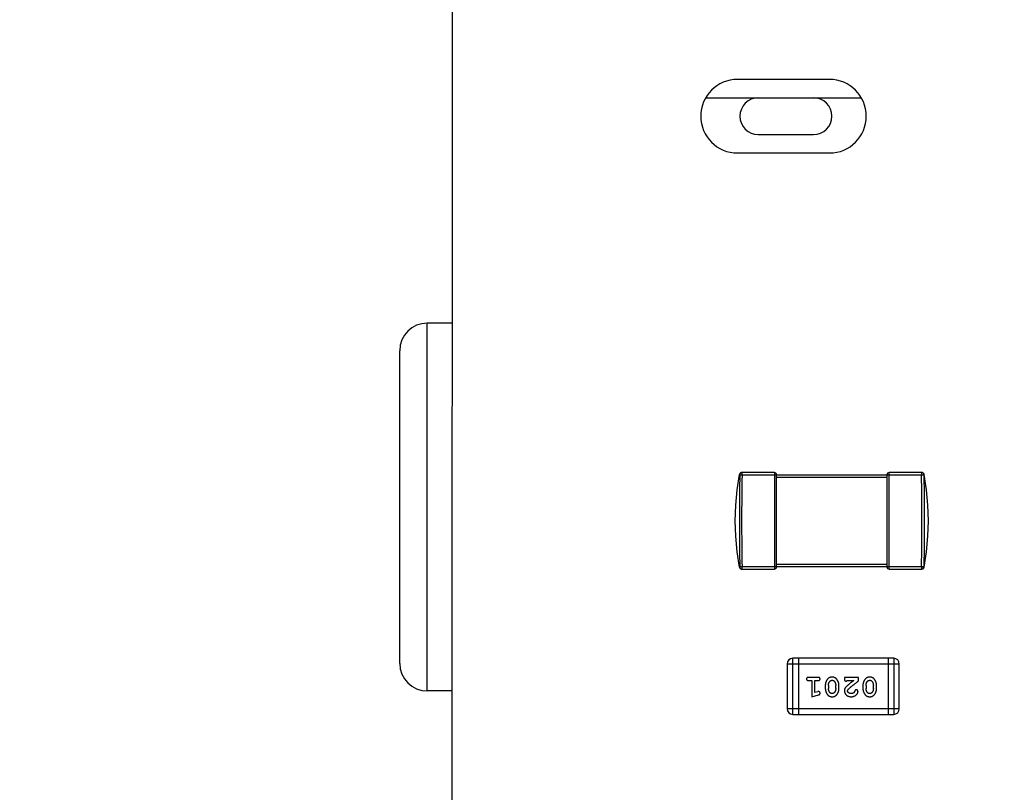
# Model space of a CAD drawing. Header units: millimetres. Extents: x 72 to 239, y 133 to 319.
# Tile 9 of 240: x 91.28 to 96.63, y 173.14 to 177.34. Entities that reach past the tile are written whole.
import ezdxf

# ---------------------------------------------------------------- set-up
doc = ezdxf.new("R2010")
doc.units = ezdxf.units.MM
doc.header["$LTSCALE"] = 5
doc.header["$PDMODE"] = 3
doc.header["$PDSIZE"] = 0.3125
doc.layers.get('0').update_dxf_attribs({"linetype": 'CONTINUOUS'})
doc.layers.get('Defpoints').update_dxf_attribs({"linetype": 'CONTINUOUS'})
doc.layers.add('7标注层', color=6, linetype='CONTINUOUS')
doc.styles.add('PC_TEXTSTYLE', font='ISOCP.SHX', dxfattribs={"width": 0.707, "bigfont": 'GBCBIG.SHX'})
doc.dimstyles.new('GB_BALLOON', dxfattribs={"dimtxt": 3, "dimasz": 2, "dimexe": 1, "dimexo": 0, "dimgap": 1.5, "dimtad": 1, "dimdec": 1, "dimdsep": 46, "dimtxsty": 'PC_TEXTSTYLE', "dimcen": 0, "dimclrd": 256, "dimclrt": 256, "dimadec": 0, "dimazin": 2, "dimtp": 0.1, "dimtm": 0.1, "dimtfac": 0.71, "dimtdec": 3, "dimtmove": 0, "dimatfit": 3, "dimfxl": 1, "dimtfill": 1, "dimarcsym": 0})

# ---------------------------------------------------------------- blocks, each defined once
blk = doc.blocks.new('*D22')
at = {"layer": '7标注层', "color": 0, "lineweight": -2}
for p, q in [((96.629, 189.4783), (86.4338, 189.4783)), ((92.4616, 160.8184), (86.4338, 160.8184))]:
    blk.add_line(p, q, dxfattribs=at)
at = {"layer": '7标注层', "lineweight": -2}
blk.add_line((87.4338, 162.8184), (87.4338, 187.4783), dxfattribs=at)
at = {"layer": '7标注层'}
for points in [[(87.7672, 187.4783), (87.1005, 187.4783), (87.4338, 189.4783)], [(87.1005, 162.8184), (87.7672, 162.8184), (87.4338, 160.8184)]]:
    blk.add_solid(points, dxfattribs=at)
at = {"layer": 'Defpoints', "color": 0}
for p in [(87.4338, 189.4783), (96.629, 189.4783), (92.4616, 160.8184)]:
    blk.add_point(p, dxfattribs=at)
at = {"layer": '7标注层', "insert": (84.5838, 175.1484), "char_height": 3, "attachment_point": 5, "rotation": 90, "style": 'PC_TEXTSTYLE', "bg_fill": 3, "box_fill_scale": 1.1, "bg_fill_color": 257, "bg_fill_transparency": 0}
blk.add_mtext('28.7', dxfattribs=at)

msp = doc.modelspace()

# ---------------------------------------------------------------- linework, layer by layer
for p, q in [((93.6284, 186.4788), (93.6191, 135.9695)), ((95.6784, 177.019), (95.1784, 177.019)), ((95.0098, 176.919), (95.8468, 176.919)), ((95.2915, 176.719), (95.5915, 176.719)), ((95.1784, 176.619), (95.6784, 176.619)), ((93.4915, 173.694), (93.4915, 175.694)), ((93.6264, 175.694), (93.4915, 175.694)), ((93.3415, 173.844), (93.3415, 175.544)), ((95.1892, 174.8713), (95.1908, 174.8693)), ((95.1908, 174.8693), (95.2033, 174.869)), ((95.2022, 174.8815), (95.2013, 174.8815)), ((95.2022, 174.8815), (95.2013, 174.8815)), ((95.2016, 174.8815), (95.2014, 174.8815)), ((95.2033, 174.8815), (95.2016, 174.8815)), ((95.2033, 174.8815), (95.2022, 174.8815)), ((95.2033, 174.869), (95.2033, 174.8815)), ((95.3786, 174.8815), (95.2033, 174.8815)), ((95.2033, 174.869), (96.1789, 174.869)), ((95.3786, 174.8815), (95.3786, 174.3565)), ((95.3911, 174.369), (95.3911, 174.869)), ((95.3911, 174.8565), (95.9911, 174.8565)), ((95.9911, 174.869), (95.9911, 174.369)), ((96.0036, 174.3565), (96.0036, 174.8815)), ((96.1789, 174.8815), (96.0036, 174.8815)), ((96.1789, 174.8815), (96.1789, 174.869)), ((96.18, 174.8815), (96.1789, 174.8815)), ((96.1809, 174.8815), (96.1789, 174.8815)), ((96.1789, 174.869), (96.1914, 174.8693)), ((96.1809, 174.8815), (96.18, 174.8815)), ((96.1805, 174.8815), (96.1807, 174.8815)), ((96.193, 174.8713), (96.1914, 174.8693)), ((95.2033, 174.369), (95.1908, 174.3687)), ((95.2033, 174.3565), (95.2033, 174.369)), ((96.1789, 174.369), (95.2033, 174.369)), ((95.9911, 174.3815), (95.3911, 174.3815)), ((96.1789, 174.369), (96.1789, 174.3565)), ((96.1914, 174.3687), (96.1789, 174.369)), ((95.2013, 174.3565), (95.2022, 174.3565)), ((95.2013, 174.3565), (95.2022, 174.3565)), ((95.2014, 174.3565), (95.2016, 174.3565)), ((95.2016, 174.3565), (95.2033, 174.3565)), ((95.2022, 174.3565), (95.2033, 174.3565)), ((95.2033, 174.3565), (95.3786, 174.3565)), ((96.0036, 174.3565), (96.1789, 174.3565)), ((96.1805, 174.3565), (96.1789, 174.3565)), ((96.18, 174.3565), (96.1809, 174.3565)), ((96.18, 174.3565), (96.1809, 174.3565)), ((96.1807, 174.3565), (96.1805, 174.3565)), ((95.4485, 173.8408), (95.4485, 173.597)), ((95.4485, 173.8408), (96.0581, 173.8408)), ((95.479, 173.5665), (95.479, 173.8713)), ((96.0277, 173.8713), (95.479, 173.8713)), ((95.5095, 173.8713), (95.5095, 173.5665)), ((95.9972, 173.8713), (95.9972, 173.5665)), ((96.0277, 173.8713), (96.0277, 173.5665)), ((96.0581, 173.597), (96.0581, 173.8408)), ((95.6165, 173.7677), (95.5646, 173.7677)), ((95.5646, 173.7504), (95.5819, 173.7504)), ((95.5819, 173.7504), (95.5819, 173.6623)), ((95.5992, 173.6854), (95.5992, 173.7504)), ((95.5992, 173.7504), (95.6165, 173.7504)), ((95.6558, 173.7246), (95.6558, 173.7069)), ((95.6731, 173.7244), (95.6731, 173.7072)), ((95.7124, 173.7072), (95.7124, 173.7244)), ((95.7297, 173.7069), (95.7297, 173.7246)), ((95.7596, 173.7677), (95.7596, 173.7598)), ((95.8367, 173.7677), (95.7596, 173.7677)), ((95.7738, 173.7504), (95.81, 173.7504)), ((95.8367, 173.7488), (95.8367, 173.7677)), ((95.8603, 173.7246), (95.8603, 173.7069)), ((95.8776, 173.7244), (95.8776, 173.7072)), ((95.9169, 173.7072), (95.9169, 173.7244)), ((95.9342, 173.7069), (95.9342, 173.7246)), ((93.626, 173.694), (93.4915, 173.694)), ((95.5819, 173.6623), (95.6184, 173.6722)), ((95.6142, 173.6896), (95.5992, 173.6854)), ((96.0581, 173.597), (95.4485, 173.597)), ((95.479, 173.5665), (96.0277, 173.5665))]:
    msp.add_line(p, q)
for points in [[(95.1892, 174.3668), (95.1764, 174.4504), (95.1687, 174.5348), (95.1661, 174.6191), (95.1687, 174.7033), (95.1764, 174.7877), (95.1892, 174.8713)], [(95.2013, 174.8815), (95.1983, 174.8812), (95.1955, 174.8801), (95.193, 174.8783), (95.1909, 174.876), (95.1895, 174.8733), (95.1889, 174.8713)], [(96.1933, 174.8713), (96.1924, 174.8739), (96.1904, 174.8771), (96.1877, 174.8795), (96.1844, 174.881), (96.1809, 174.8815)], [(96.193, 174.3668), (96.2058, 174.4504), (96.2135, 174.5348), (96.2161, 174.6191), (96.2135, 174.7033), (96.2058, 174.7877), (96.193, 174.8713)], [(95.1889, 174.3667), (95.1895, 174.3647), (95.1909, 174.362), (95.193, 174.3597), (95.1955, 174.358), (95.1983, 174.3569), (95.2013, 174.3565)], [(96.1809, 174.3565), (96.1844, 174.357), (96.1877, 174.3586), (96.1904, 174.361), (96.1924, 174.3641), (96.1933, 174.3667)]]:
    msp.add_lwpolyline(points)
for centre, radius, start, end in [((95.1784, 176.819), 0.2, 90, 270), ((95.6784, 176.819), 0.2, 270, 90), ((95.2915, 176.819), 0.1, 90, 270), ((95.5915, 176.819), 0.1, 270, 90), ((93.4915, 175.544), 0.15, 90, 180), ((95.2033, 174.869), 0.0125, 90.0421, 178.6766), ((107.2806, 174.619), 12.0799, 178.81415, 181.18585), ((95.3786, 174.869), 0.0125, 0, 90), ((96.0036, 174.869), 0.0125, 90, 180), ((96.1789, 174.869), 0.0125, 81.5378, 89.9825), ((84.1013, 174.619), 12.0801, 358.81417, 1.18583), ((96.1788, 174.8689), 0.0126, 80.9596, 81.5698), ((96.1789, 174.869), 0.0125, 1.3255, 80.9363), ((95.2033, 174.369), 0.0125, 181.3234, 269.9822), ((95.3786, 174.369), 0.0125, 270, 0), ((96.0036, 174.369), 0.0125, 180, 270), ((96.1789, 174.369), 0.0125, 270.0423, 358.678), ((93.4915, 173.844), 0.15, 180, 270), ((95.479, 173.8408), 0.0305, 90, 180), ((96.0277, 173.8408), 0.0305, 0, 90), ((95.479, 173.597), 0.0305, 180, 270), ((96.0277, 173.597), 0.0305, 270, 0)]:
    msp.add_arc(centre, radius, start, end)
for points, knots in [([(95.1908, 174.8693), (95.1899, 174.8276), (95.1889, 174.7442), (95.1885, 174.619), (95.1889, 174.4939), (95.1899, 174.4104), (95.1908, 174.3687)], [0, 0, 0, 0, 0.249983, 0.5, 0.750017, 1, 1, 1, 1]), ([(96.1914, 174.8693), (96.1923, 174.8276), (96.1933, 174.7442), (96.1936, 174.619), (96.1933, 174.4939), (96.1923, 174.4104), (96.1914, 174.3687)], [0, 0, 0, 0, 0.249983, 0.5, 0.750017, 1, 1, 1, 1]), ([(95.5646, 173.7677), (95.5637, 173.7676), (95.562, 173.7676), (95.5597, 173.7671), (95.5577, 173.7664), (95.5561, 173.7653), (95.555, 173.764), (95.5541, 173.7625), (95.5536, 173.7608), (95.5536, 173.7596), (95.5535, 173.759)], [0, 0, 0, 0, 0.169012, 0.317488, 0.445429, 0.560977, 0.67065, 0.776666, 0.88492, 1, 1, 1, 1]), ([(95.5535, 173.759), (95.5536, 173.7584), (95.5536, 173.7572), (95.5541, 173.7555), (95.555, 173.754), (95.5561, 173.7527), (95.5577, 173.7516), (95.5596, 173.7509), (95.562, 173.7504), (95.5637, 173.7504), (95.5646, 173.7504)], [0, 0, 0, 0, 0.11517, 0.223509, 0.328254, 0.438012, 0.553651, 0.682263, 0.830856, 1, 1, 1, 1]), ([(95.6275, 173.759), (95.6274, 173.7596), (95.6274, 173.7608), (95.6269, 173.7625), (95.626, 173.764), (95.6249, 173.7653), (95.6233, 173.7664), (95.6214, 173.7671), (95.619, 173.7676), (95.6174, 173.7676), (95.6165, 173.7677)], [0, 0, 0, 0, 0.115051, 0.223278, 0.329269, 0.437893, 0.554681, 0.682591, 0.83103, 1, 1, 1, 1]), ([(95.6165, 173.7504), (95.6174, 173.7504), (95.619, 173.7504), (95.6214, 173.7509), (95.6233, 173.7516), (95.6249, 173.7527), (95.626, 173.7541), (95.6269, 173.7555), (95.6274, 173.7572), (95.6274, 173.7584), (95.6275, 173.759)], [0, 0, 0, 0, 0.169102, 0.317658, 0.446239, 0.563118, 0.671828, 0.776546, 0.884858, 1, 1, 1, 1]), ([(95.6927, 173.7692), (95.6912, 173.7692), (95.6884, 173.7691), (95.6843, 173.7684), (95.6805, 173.7673), (95.6769, 173.7657), (95.6736, 173.7637), (95.6706, 173.7612), (95.6678, 173.7582), (95.6653, 173.7548), (95.6631, 173.7512), (95.6611, 173.7476), (95.6595, 173.7438), (95.6581, 173.7401), (95.6571, 173.7363), (95.6563, 173.7324), (95.6559, 173.7285), (95.6558, 173.7259), (95.6558, 173.7246)], [0, 0, 0, 0, 0.067217, 0.131051, 0.19272, 0.252824, 0.312745, 0.373449, 0.436041, 0.501494, 0.567761, 0.632087, 0.695096, 0.757109, 0.817993, 0.878657, 0.939311, 1, 1, 1, 1]), ([(95.6731, 173.7244), (95.6731, 173.7254), (95.6732, 173.7275), (95.6735, 173.7306), (95.6741, 173.7335), (95.6749, 173.7363), (95.6759, 173.739), (95.6772, 173.7415), (95.6786, 173.7439), (95.6798, 173.7454), (95.6804, 173.7461)], [0, 0, 0, 0, 0.135449, 0.266263, 0.393429, 0.516942, 0.639128, 0.758779, 0.879341, 1, 1, 1, 1]), ([(95.6804, 173.7461), (95.6808, 173.7466), (95.6815, 173.7475), (95.6829, 173.7487), (95.6843, 173.7497), (95.6858, 173.7505), (95.6874, 173.7512), (95.6891, 173.7516), (95.6908, 173.7519), (95.692, 173.7519), (95.6926, 173.7519)], [0, 0, 0, 0, 0.129853, 0.25607, 0.380154, 0.49978, 0.62208, 0.743277, 0.868791, 1, 1, 1, 1]), ([(95.6926, 173.7519), (95.6933, 173.7519), (95.6945, 173.7519), (95.6963, 173.7517), (95.698, 173.7512), (95.6996, 173.7506), (95.7011, 173.7499), (95.7025, 173.749), (95.7037, 173.7479), (95.7044, 173.7471), (95.7048, 173.7467)], [0, 0, 0, 0, 0.139844, 0.271849, 0.399162, 0.521619, 0.6402, 0.758957, 0.87828, 1, 1, 1, 1]), ([(95.7297, 173.7246), (95.7297, 173.7257), (95.7297, 173.7278), (95.7294, 173.731), (95.7289, 173.7341), (95.7282, 173.7372), (95.7273, 173.7403), (95.7262, 173.7433), (95.7249, 173.7462), (95.7234, 173.7491), (95.7219, 173.7518), (95.7203, 173.7544), (95.7186, 173.7567), (95.717, 173.7588), (95.7153, 173.7607), (95.7136, 173.7623), (95.7118, 173.7638), (95.7095, 173.7654), (95.7063, 173.767), (95.7021, 173.7683), (95.6975, 173.7691), (95.6943, 173.7692), (95.6927, 173.7692)], [0, 0, 0, 0, 0.049886, 0.09882, 0.148132, 0.19689, 0.246038, 0.295176, 0.345305, 0.395692, 0.445312, 0.491875, 0.535813, 0.577009, 0.616081, 0.652689, 0.687585, 0.720206, 0.785062, 0.85223, 0.923759, 1, 1, 1, 1]), ([(95.7048, 173.7467), (95.7054, 173.7459), (95.7066, 173.7443), (95.7082, 173.7417), (95.7095, 173.7391), (95.7106, 173.7364), (95.7114, 173.7335), (95.712, 173.7305), (95.7124, 173.7275), (95.7124, 173.7254), (95.7124, 173.7244)], [0, 0, 0, 0, 0.124927, 0.248361, 0.370889, 0.492583, 0.61616, 0.741472, 0.869044, 1, 1, 1, 1]), ([(95.7596, 173.7598), (95.7596, 173.7587), (95.7597, 173.7568), (95.7601, 173.7541), (95.7608, 173.7518), (95.7619, 173.7501), (95.7632, 173.7488), (95.7647, 173.7479), (95.7664, 173.7473), (95.7676, 173.7472), (95.7683, 173.7472)], [0, 0, 0, 0, 0.1844, 0.34094, 0.473574, 0.586824, 0.690029, 0.789175, 0.890445, 1, 1, 1, 1]), ([(95.7764, 173.7233), (95.7755, 173.7226), (95.7738, 173.7211), (95.7714, 173.7188), (95.7693, 173.7167), (95.7675, 173.7148), (95.7659, 173.7129), (95.7645, 173.7111), (95.7634, 173.7095), (95.7623, 173.7074), (95.7612, 173.7049), (95.7603, 173.7017), (95.7597, 173.6984), (95.7597, 173.6962), (95.7596, 173.695)], [0, 0, 0, 0, 0.103002, 0.197728, 0.285279, 0.365235, 0.437224, 0.502446, 0.560545, 0.611446, 0.707576, 0.80349, 0.900532, 1, 1, 1, 1]), ([(95.7683, 173.7472), (95.7687, 173.7473), (95.7697, 173.7473), (95.7711, 173.748), (95.7725, 173.749), (95.7733, 173.7499), (95.7738, 173.7504)], [0, 0, 0, 0, 0.20611, 0.432681, 0.695597, 1, 1, 1, 1]), ([(95.81, 173.7504), (95.808, 173.7488), (95.8041, 173.7458), (95.7987, 173.7415), (95.7937, 173.7376), (95.7893, 173.734), (95.7853, 173.7308), (95.7819, 173.728), (95.779, 173.7255), (95.7772, 173.724), (95.7764, 173.7233)], [0, 0, 0, 0, 0.176662, 0.337826, 0.484741, 0.617764, 0.73494, 0.837793, 0.926412, 1, 1, 1, 1]), ([(95.7817, 173.7038), (95.7821, 173.7043), (95.7831, 173.7052), (95.7847, 173.7068), (95.7866, 173.7085), (95.7888, 173.7105), (95.7912, 173.7126), (95.7939, 173.7149), (95.797, 173.7174), (95.8003, 173.7201), (95.8039, 173.7231), (95.8077, 173.7261), (95.8119, 173.7295), (95.8163, 173.7329), (95.821, 173.7366), (95.826, 173.7405), (95.8312, 173.7446), (95.8349, 173.7474), (95.8367, 173.7488)], [0, 0, 0, 0, 0.026647, 0.057942, 0.094152, 0.134806, 0.180631, 0.231142, 0.286385, 0.346321, 0.411439, 0.481035, 0.555329, 0.634592, 0.718826, 0.807759, 0.901393, 1, 1, 1, 1]), ([(95.8972, 173.7692), (95.8958, 173.7692), (95.8929, 173.7691), (95.8889, 173.7684), (95.885, 173.7673), (95.8814, 173.7657), (95.8781, 173.7637), (95.8751, 173.7612), (95.8723, 173.7582), (95.8698, 173.7548), (95.8676, 173.7512), (95.8657, 173.7476), (95.864, 173.7438), (95.8626, 173.7401), (95.8616, 173.7363), (95.8608, 173.7324), (95.8604, 173.7285), (95.8603, 173.7259), (95.8603, 173.7246)], [0, 0, 0, 0, 0.067217, 0.131051, 0.19272, 0.252824, 0.312745, 0.373449, 0.436041, 0.501494, 0.567761, 0.632087, 0.695096, 0.757109, 0.817993, 0.878657, 0.939311, 1, 1, 1, 1]), ([(95.8776, 173.7244), (95.8776, 173.7254), (95.8777, 173.7275), (95.878, 173.7306), (95.8786, 173.7335), (95.8794, 173.7363), (95.8804, 173.739), (95.8817, 173.7415), (95.8831, 173.7439), (95.8843, 173.7454), (95.8849, 173.7461)], [0, 0, 0, 0, 0.135449, 0.266263, 0.393429, 0.516942, 0.639128, 0.758779, 0.879341, 1, 1, 1, 1]), ([(95.8849, 173.7461), (95.8853, 173.7466), (95.8861, 173.7475), (95.8874, 173.7487), (95.8888, 173.7497), (95.8903, 173.7505), (95.8919, 173.7512), (95.8936, 173.7516), (95.8953, 173.7519), (95.8965, 173.7519), (95.8972, 173.7519)], [0, 0, 0, 0, 0.129853, 0.25607, 0.380154, 0.49978, 0.62208, 0.743277, 0.868791, 1, 1, 1, 1]), ([(95.9342, 173.7246), (95.9342, 173.7257), (95.9342, 173.7278), (95.9339, 173.731), (95.9334, 173.7341), (95.9327, 173.7372), (95.9318, 173.7403), (95.9307, 173.7433), (95.9294, 173.7462), (95.928, 173.7491), (95.9264, 173.7518), (95.9248, 173.7544), (95.9231, 173.7567), (95.9215, 173.7588), (95.9198, 173.7607), (95.9181, 173.7623), (95.9163, 173.7638), (95.914, 173.7654), (95.9108, 173.767), (95.9066, 173.7683), (95.902, 173.7691), (95.8988, 173.7692), (95.8972, 173.7692)], [0, 0, 0, 0, 0.049886, 0.09882, 0.148132, 0.19689, 0.246038, 0.295176, 0.345305, 0.395692, 0.445312, 0.491875, 0.535813, 0.577009, 0.616081, 0.652689, 0.687585, 0.720206, 0.785062, 0.85223, 0.923759, 1, 1, 1, 1]), ([(95.8972, 173.7519), (95.8978, 173.7519), (95.899, 173.7519), (95.9009, 173.7517), (95.9026, 173.7512), (95.9041, 173.7506), (95.9056, 173.7499), (95.907, 173.749), (95.9082, 173.7479), (95.9089, 173.7471), (95.9093, 173.7467)], [0, 0, 0, 0, 0.139844, 0.271849, 0.399162, 0.521619, 0.6402, 0.758957, 0.87828, 1, 1, 1, 1]), ([(95.9093, 173.7467), (95.9099, 173.7459), (95.9111, 173.7443), (95.9127, 173.7417), (95.914, 173.7391), (95.9151, 173.7364), (95.9159, 173.7335), (95.9165, 173.7305), (95.9169, 173.7275), (95.9169, 173.7254), (95.9169, 173.7244)], [0, 0, 0, 0, 0.124927, 0.248361, 0.370889, 0.492583, 0.61616, 0.741472, 0.869044, 1, 1, 1, 1]), ([(95.6196, 173.6906), (95.6193, 173.6906), (95.6185, 173.6905), (95.6173, 173.6903), (95.6158, 173.69), (95.6147, 173.6897), (95.6142, 173.6896)], [0, 0, 0, 0, 0.183151, 0.413144, 0.682305, 1, 1, 1, 1]), ([(95.6184, 173.6722), (95.6193, 173.6724), (95.6208, 173.6729), (95.6229, 173.6737), (95.6246, 173.6746), (95.6258, 173.6757), (95.6266, 173.6768), (95.6271, 173.6782), (95.6274, 173.6797), (95.6275, 173.6808), (95.6275, 173.6813)], [0, 0, 0, 0, 0.187321, 0.344927, 0.475328, 0.579604, 0.674244, 0.773631, 0.882025, 1, 1, 1, 1]), ([(95.6275, 173.6813), (95.6275, 173.6819), (95.6274, 173.6832), (95.6269, 173.6849), (95.6262, 173.6865), (95.6252, 173.6879), (95.624, 173.6891), (95.6226, 173.69), (95.6211, 173.6905), (95.6201, 173.6906), (95.6196, 173.6906)], [0, 0, 0, 0, 0.138815, 0.27042, 0.39836, 0.52875, 0.654955, 0.771147, 0.884581, 1, 1, 1, 1]), ([(95.6558, 173.7069), (95.6558, 173.7058), (95.6559, 173.7037), (95.6561, 173.7005), (95.6567, 173.6973), (95.6574, 173.6942), (95.6583, 173.6912), (95.6594, 173.6882), (95.6607, 173.6852), (95.6622, 173.6823), (95.6638, 173.6796), (95.6654, 173.677), (95.6671, 173.6747), (95.6687, 173.6726), (95.6705, 173.6708), (95.6722, 173.6691), (95.6739, 173.6677), (95.6763, 173.6661), (95.6794, 173.6645), (95.6836, 173.6632), (95.6881, 173.6624), (95.6913, 173.6623), (95.6929, 173.6623)], [0, 0, 0, 0, 0.049855, 0.099516, 0.148482, 0.19758, 0.246804, 0.296268, 0.346517, 0.397047, 0.446826, 0.49336, 0.537801, 0.579207, 0.617974, 0.654833, 0.689171, 0.722088, 0.786392, 0.853518, 0.924186, 1, 1, 1, 1]), ([(95.6807, 173.6849), (95.6801, 173.6857), (95.6789, 173.6873), (95.6773, 173.6898), (95.676, 173.6924), (95.675, 173.6952), (95.6741, 173.698), (95.6735, 173.701), (95.6732, 173.704), (95.6731, 173.7061), (95.6731, 173.7072)], [0, 0, 0, 0, 0.125331, 0.248948, 0.371201, 0.494032, 0.616811, 0.742104, 0.868849, 1, 1, 1, 1]), ([(95.6928, 173.6796), (95.6922, 173.6796), (95.6909, 173.6796), (95.6891, 173.6799), (95.6874, 173.6803), (95.6859, 173.6809), (95.6844, 173.6816), (95.683, 173.6825), (95.6818, 173.6836), (95.681, 173.6844), (95.6807, 173.6849)], [0, 0, 0, 0, 0.138115, 0.270177, 0.397547, 0.520057, 0.63869, 0.757499, 0.878226, 1, 1, 1, 1]), ([(95.7052, 173.6854), (95.7048, 173.6849), (95.704, 173.684), (95.7026, 173.6828), (95.7012, 173.6818), (95.6997, 173.681), (95.6981, 173.6803), (95.6964, 173.6799), (95.6946, 173.6796), (95.6934, 173.6796), (95.6928, 173.6796)], [0, 0, 0, 0, 0.13042, 0.256046, 0.378133, 0.498725, 0.620452, 0.742761, 0.869406, 1, 1, 1, 1]), ([(95.6929, 173.6623), (95.6944, 173.6623), (95.6972, 173.6624), (95.7013, 173.6631), (95.7051, 173.6642), (95.7087, 173.6658), (95.712, 173.6679), (95.715, 173.6704), (95.7178, 173.6733), (95.7203, 173.6767), (95.7225, 173.6803), (95.7244, 173.684), (95.7261, 173.6877), (95.7274, 173.6915), (95.7285, 173.6953), (95.7292, 173.6991), (95.7297, 173.703), (95.7297, 173.7056), (95.7297, 173.7069)], [0, 0, 0, 0, 0.06692, 0.130834, 0.19258, 0.252759, 0.312631, 0.373411, 0.436359, 0.501894, 0.568244, 0.632472, 0.69556, 0.757163, 0.818592, 0.878885, 0.939235, 1, 1, 1, 1]), ([(95.7124, 173.7072), (95.7124, 173.7061), (95.7124, 173.704), (95.712, 173.701), (95.7115, 173.698), (95.7107, 173.6952), (95.7097, 173.6925), (95.7084, 173.69), (95.7069, 173.6876), (95.7058, 173.6861), (95.7052, 173.6854)], [0, 0, 0, 0, 0.135446, 0.266257, 0.393419, 0.517936, 0.639137, 0.758785, 0.879345, 1, 1, 1, 1]), ([(95.7596, 173.695), (95.7597, 173.6939), (95.7597, 173.6917), (95.7602, 173.6885), (95.761, 173.6854), (95.7622, 173.6824), (95.7636, 173.6796), (95.7654, 173.6768), (95.7675, 173.6742), (95.7699, 173.6718), (95.7725, 173.6696), (95.7754, 173.6676), (95.7784, 173.666), (95.7817, 173.6646), (95.7851, 173.6636), (95.7886, 173.6628), (95.7924, 173.6624), (95.795, 173.6623), (95.7963, 173.6623)], [0, 0, 0, 0, 0.060981, 0.120256, 0.178148, 0.236115, 0.293993, 0.352864, 0.413358, 0.476056, 0.539296, 0.602396, 0.665116, 0.728325, 0.792919, 0.859317, 0.928302, 1, 1, 1, 1]), ([(95.7769, 173.6941), (95.777, 173.6949), (95.7771, 173.6965), (95.7781, 173.699), (95.7796, 173.7014), (95.781, 173.703), (95.7817, 173.7038)], [0, 0, 0, 0, 0.212836, 0.442809, 0.70317, 1, 1, 1, 1]), ([(95.7964, 173.6796), (95.795, 173.6796), (95.7923, 173.6797), (95.7885, 173.6806), (95.7851, 173.6819), (95.7822, 173.6839), (95.7799, 173.6861), (95.7782, 173.6886), (95.7771, 173.6913), (95.777, 173.6932), (95.7769, 173.6941)], [0, 0, 0, 0, 0.156344, 0.299348, 0.4327, 0.561, 0.682299, 0.791883, 0.89611, 1, 1, 1, 1]), ([(95.7963, 173.6623), (95.798, 173.6623), (95.8014, 173.6624), (95.8063, 173.6633), (95.811, 173.6647), (95.8155, 173.6667), (95.8197, 173.6691), (95.8233, 173.672), (95.8265, 173.6753), (95.829, 173.6788), (95.831, 173.6824), (95.8324, 173.6857), (95.8334, 173.6887), (95.8335, 173.6907), (95.8336, 173.6916)], [0, 0, 0, 0, 0.098286, 0.193983, 0.289056, 0.384352, 0.477435, 0.566197, 0.652355, 0.737986, 0.818188, 0.887401, 0.94802, 1, 1, 1, 1]), ([(95.8113, 173.685), (95.8108, 173.6845), (95.8098, 173.6837), (95.8082, 173.6826), (95.8064, 173.6817), (95.8046, 173.6809), (95.8027, 173.6803), (95.8007, 173.6799), (95.7986, 173.6796), (95.7972, 173.6796), (95.7964, 173.6796)], [0, 0, 0, 0, 0.121873, 0.243139, 0.363336, 0.485133, 0.607572, 0.734701, 0.864814, 1, 1, 1, 1]), ([(95.8163, 173.6935), (95.8159, 173.6926), (95.8154, 173.6909), (95.8141, 173.6886), (95.8129, 173.6865), (95.8118, 173.6855), (95.8113, 173.685)], [0, 0, 0, 0, 0.285518, 0.544185, 0.781367, 1, 1, 1, 1]), ([(95.8247, 173.7), (95.8242, 173.7), (95.8233, 173.7), (95.8219, 173.6997), (95.8207, 173.6992), (95.8195, 173.6985), (95.8185, 173.6976), (95.8176, 173.6965), (95.8169, 173.6951), (95.8165, 173.694), (95.8163, 173.6935)], [0, 0, 0, 0, 0.127347, 0.246131, 0.359406, 0.470543, 0.586092, 0.711469, 0.847022, 1, 1, 1, 1]), ([(95.8336, 173.6916), (95.8335, 173.6921), (95.8335, 173.6932), (95.8329, 173.6948), (95.8321, 173.6962), (95.831, 173.6975), (95.8296, 173.6986), (95.8281, 173.6994), (95.8265, 173.7), (95.8253, 173.7), (95.8247, 173.7)], [0, 0, 0, 0, 0.120856, 0.239483, 0.360995, 0.490166, 0.620982, 0.746416, 0.870253, 1, 1, 1, 1]), ([(95.8603, 173.7069), (95.8603, 173.7058), (95.8604, 173.7037), (95.8607, 173.7005), (95.8612, 173.6973), (95.8619, 173.6942), (95.8628, 173.6912), (95.8639, 173.6882), (95.8652, 173.6852), (95.8667, 173.6823), (95.8683, 173.6796), (95.8699, 173.677), (95.8716, 173.6747), (95.8732, 173.6726), (95.875, 173.6708), (95.8767, 173.6691), (95.8784, 173.6677), (95.8808, 173.6661), (95.8839, 173.6645), (95.8881, 173.6632), (95.8927, 173.6624), (95.8958, 173.6623), (95.8975, 173.6623)], [0, 0, 0, 0, 0.049855, 0.099516, 0.148482, 0.19758, 0.246804, 0.296268, 0.346517, 0.397047, 0.446826, 0.49336, 0.537801, 0.579207, 0.617974, 0.654833, 0.689171, 0.722088, 0.786392, 0.853518, 0.924186, 1, 1, 1, 1]), ([(95.8852, 173.6849), (95.8846, 173.6857), (95.8834, 173.6873), (95.8818, 173.6898), (95.8805, 173.6924), (95.8795, 173.6952), (95.8786, 173.698), (95.878, 173.701), (95.8777, 173.704), (95.8776, 173.7061), (95.8776, 173.7072)], [0, 0, 0, 0, 0.125331, 0.248948, 0.371201, 0.494032, 0.616811, 0.742104, 0.868849, 1, 1, 1, 1]), ([(95.8973, 173.6796), (95.8967, 173.6796), (95.8955, 173.6796), (95.8937, 173.6799), (95.892, 173.6803), (95.8904, 173.6809), (95.8889, 173.6816), (95.8875, 173.6825), (95.8863, 173.6836), (95.8856, 173.6844), (95.8852, 173.6849)], [0, 0, 0, 0, 0.138115, 0.270177, 0.397547, 0.520057, 0.63869, 0.757499, 0.878226, 1, 1, 1, 1]), ([(95.9097, 173.6854), (95.9093, 173.6849), (95.9085, 173.684), (95.9071, 173.6828), (95.9057, 173.6818), (95.9042, 173.681), (95.9026, 173.6803), (95.9009, 173.6799), (95.8992, 173.6796), (95.8979, 173.6796), (95.8973, 173.6796)], [0, 0, 0, 0, 0.13042, 0.256046, 0.378133, 0.498725, 0.620452, 0.742761, 0.869406, 1, 1, 1, 1]), ([(95.8975, 173.6623), (95.8989, 173.6623), (95.9017, 173.6624), (95.9058, 173.6631), (95.9096, 173.6642), (95.9132, 173.6658), (95.9165, 173.6679), (95.9195, 173.6704), (95.9223, 173.6733), (95.9248, 173.6767), (95.927, 173.6803), (95.9289, 173.684), (95.9306, 173.6877), (95.9319, 173.6915), (95.933, 173.6953), (95.9337, 173.6991), (95.9342, 173.703), (95.9342, 173.7056), (95.9342, 173.7069)], [0, 0, 0, 0, 0.06692, 0.130834, 0.19258, 0.252759, 0.312631, 0.373411, 0.436359, 0.501894, 0.568244, 0.632472, 0.69556, 0.757163, 0.818592, 0.878885, 0.939235, 1, 1, 1, 1]), ([(95.9169, 173.7072), (95.9169, 173.7061), (95.9169, 173.704), (95.9165, 173.701), (95.916, 173.698), (95.9152, 173.6952), (95.9142, 173.6925), (95.9129, 173.69), (95.9114, 173.6876), (95.9103, 173.6861), (95.9097, 173.6854)], [0, 0, 0, 0, 0.135446, 0.266257, 0.393419, 0.517936, 0.639137, 0.758785, 0.879345, 1, 1, 1, 1])]:
    msp.add_open_spline(points, degree=3, knots=knots)

# ---------------------------------------------------------------- next in the draw order: dimensions: what is measured, and where the dimension line sits
at = {"layer": '7标注层'}
dim = msp.add_linear_dim(base=(87.4338, 189.4783), p1=(92.4616, 160.8184), p2=(96.629, 189.4783), angle=90, dimstyle='GB_BALLOON', dxfattribs=at)
dim.commit()
dim.dimension.update_dxf_attribs({"geometry": '*D22', "text_midpoint": (84.5838, 175.1484)})

doc.saveas('drawing.dxf')
